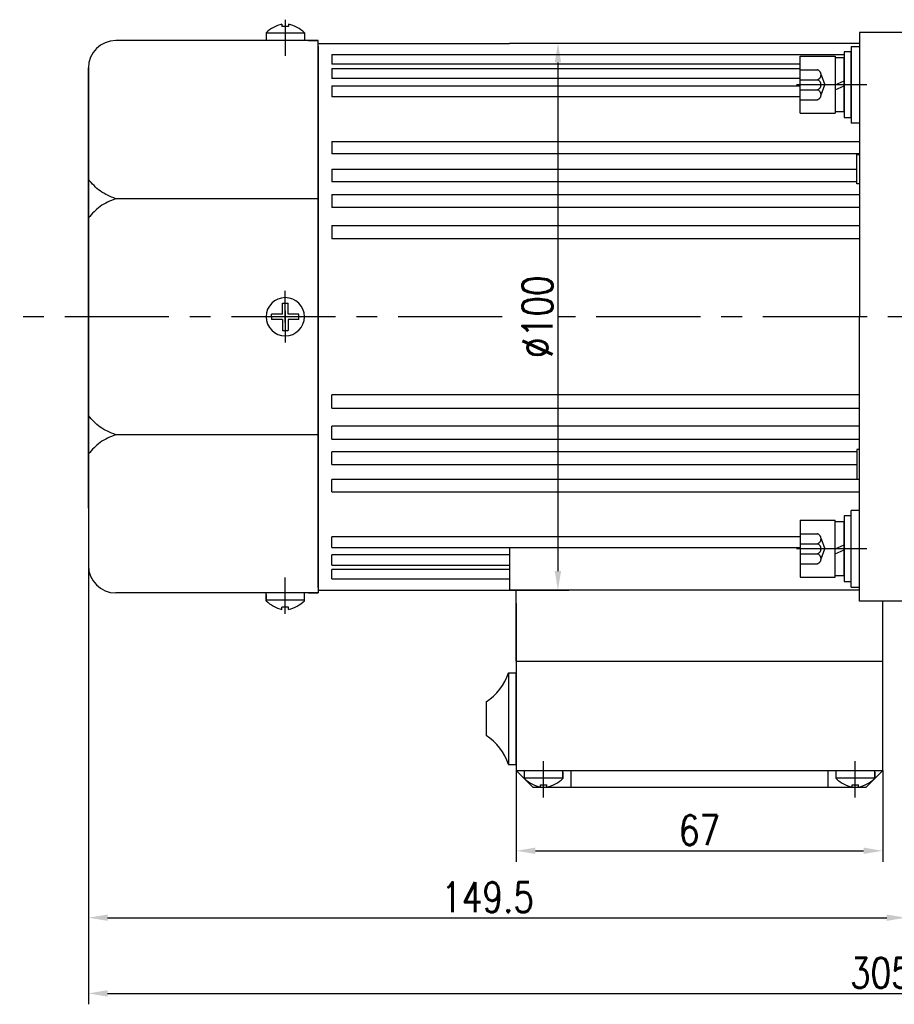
# Model space of a CAD drawing. Header units: inches. Extents: x 331 to 12887, y -474 to 4488.
# Tile 106 of 122: x 9329 to 9489, y 3978 to 4158. Entities that reach past the tile are written whole.
import ezdxf

# ---------------------------------------------------------------- set-up
doc = ezdxf.new("R2010")
doc.units = ezdxf.units.IN
doc.header["$LTSCALE"] = 10
doc.header["$MEASUREMENT"] = 0
doc.linetypes.add('CENTER', pattern=[10.16, 6.35, -1.27, 1.27, -1.27])
doc.linetypes.add('HIDDEN', pattern=[1.905, 1.27, -0.635])
for name, color, linetype in [('1轮廓实线层', 7, 'Continuous'), ('3中心线层', 1, 'CENTER'), ('4虚线层', 6, 'HIDDEN'), ('7标注层', 4, 'Continuous')]:
    doc.layers.add(name, color=color, linetype=linetype)
doc.styles.add('PC_TEXTSTYLE', font='isocp.shx', dxfattribs={"width": 0.8, "bigfont": 'HZFS.SHX'})
doc.styles.add('TH_GBDIM', font='romans.shx', dxfattribs={"width": 0.8, "bigfont": 'gbcbig.shx'})
doc.dimstyles.new('TH_GBDIM', dxfattribs={"dimtxt": 3.5, "dimasz": 2.5, "dimexe": 2, "dimexo": 0, "dimgap": 1, "dimtad": 1, "dimdec": 4, "dimdsep": 46, "dimtxsty": 'TH_GBDIM', "dimcen": 0.09, "dimclrd": 4, "dimclre": 4, "dimclrt": 3, "dimadec": 0, "dimazin": 0, "dimtfac": 1, "dimtdec": 4, "dimtmove": 0, "dimatfit": 3, "dimfxl": 1, "dimtzin": 0, "dimarcsym": 0})
doc.dimstyles.new('线性标注', dxfattribs={"dimtxt": 2.5, "dimasz": 3, "dimexe": 2, "dimexo": 0, "dimgap": 1, "dimtad": 1, "dimtih": 1, "dimtoh": 1, "dimdsep": 46, "dimtxsty": 'PC_TEXTSTYLE', "dimcen": 0.09, "dimclrt": 3, "dimadec": 0, "dimazin": 0, "dimtfac": 0.7, "dimtix": 1, "dimtmove": 0, "dimatfit": 0, "dimfxl": 1, "dimtzin": 0, "dimarcsym": 0})

# ---------------------------------------------------------------- blocks, each defined once
blk = doc.blocks.new('*D612')
at = {"layer": '7标注层', "color": 0, "lineweight": -2, "transparency": 16777216}
for p, q in [((9490.82, 4155.93), (9490.82, 3992.03)), ((9341.32, 4149.43), (9341.32, 3992.03)), ((9344.82, 3994.03), (9487.32, 3994.03))]:
    blk.add_line(p, q, dxfattribs=at)
at = {"layer": '7标注层', "color": 0, "transparency": 16777216}
for points in [[(9344.82, 3994.61), (9344.82, 3993.45), (9341.32, 3994.03)], [(9487.32, 3994.61), (9487.32, 3993.45), (9490.82, 3994.03)]]:
    blk.add_solid(points, dxfattribs=at)
at = {"layer": 'Defpoints', "color": 0, "transparency": 16777216}
for p in [(9490.82, 4155.93), (9341.32, 4149.43), (9490.82, 3994.03)]:
    blk.add_point(p, dxfattribs=at)
at = {"layer": '7标注层', "color": 3, "transparency": 16777216, "insert": (9414.32, 3997.78), "char_height": 5.5, "attachment_point": 5, "style": 'TH_GBDIM'}
blk.add_mtext('149.5', dxfattribs=at)
blk = doc.blocks.new('*D610')
at = {"layer": '7标注层', "color": 4, "lineweight": -2, "transparency": 16777216}
for p, q in [((9418.32, 4153.93), (9429.18, 4153.93)), ((9427.18, 4150.43), (9427.18, 4057.43)), ((9418.32, 4053.93), (9429.18, 4053.93))]:
    blk.add_line(p, q, dxfattribs=at)
at = {"layer": '7标注层', "color": 4, "transparency": 16777216}
for points in [[(9426.6, 4150.43), (9427.77, 4150.43), (9427.18, 4153.93)], [(9426.6, 4057.43), (9427.77, 4057.43), (9427.18, 4053.93)]]:
    blk.add_solid(points, dxfattribs=at)
at = {"layer": 'Defpoints', "color": 0, "transparency": 16777216}
for p in [(9418.32, 4153.93), (9418.32, 4053.93), (9427.18, 4053.93)]:
    blk.add_point(p, dxfattribs=at)
at = {"layer": '7标注层', "color": 3, "transparency": 16777216, "insert": (9423.43, 4103.93), "char_height": 5.5, "attachment_point": 5, "rotation": 90, "style": 'TH_GBDIM'}
blk.add_mtext('%%C100', dxfattribs=at)
blk = doc.blocks.new('*D611')
at = {"layer": '7标注层', "color": 0, "lineweight": -2, "transparency": 16777216}
for p, q in [((9646.82, 4075.68), (9646.82, 3978.19)), ((9341.32, 4058.43), (9341.32, 3978.19)), ((9344.82, 3980.19), (9643.32, 3980.19))]:
    blk.add_line(p, q, dxfattribs=at)
at = {"layer": '7标注层', "color": 0, "transparency": 16777216}
for points in [[(9344.82, 3980.78), (9344.82, 3979.61), (9341.32, 3980.19)], [(9643.32, 3980.78), (9643.32, 3979.61), (9646.82, 3980.19)]]:
    blk.add_solid(points, dxfattribs=at)
at = {"layer": 'Defpoints', "color": 0, "transparency": 16777216}
for p in [(9646.82, 4075.68), (9341.32, 4058.43), (9646.82, 3980.19)]:
    blk.add_point(p, dxfattribs=at)
at = {"layer": '7标注层', "color": 3, "transparency": 16777216, "insert": (9489.07, 3983.94), "char_height": 5.5, "attachment_point": 5, "style": 'TH_GBDIM'}
blk.add_mtext('305.5', dxfattribs=at)
blk = doc.blocks.new('*D807')
at = {"layer": '7标注层', "color": 4, "lineweight": -2, "transparency": 16777216}
for p, q in [((9419.57, 4020.93), (9419.57, 4004.27)), ((9486.57, 4020.93), (9486.57, 4004.27)), ((9423.07, 4006.27), (9483.07, 4006.27))]:
    blk.add_line(p, q, dxfattribs=at)
at = {"layer": '7标注层', "color": 4, "transparency": 16777216}
for points in [[(9423.07, 4006.85), (9423.07, 4005.69), (9419.57, 4006.27)], [(9483.07, 4006.85), (9483.07, 4005.69), (9486.57, 4006.27)]]:
    blk.add_solid(points, dxfattribs=at)
at = {"layer": 'Defpoints', "color": 0, "transparency": 16777216}
for p in [(9419.57, 4020.93), (9486.57, 4020.93), (9486.57, 4006.27)]:
    blk.add_point(p, dxfattribs=at)
at = {"layer": '7标注层', "color": 3, "transparency": 16777216, "insert": (9453.07, 4010.02), "char_height": 5.5, "attachment_point": 5, "style": 'TH_GBDIM'}
blk.add_mtext('67', dxfattribs=at)

msp = doc.modelspace()

# ---------------------------------------------------------------- linework, layer by layer
for p, q in [((9373.82208, 4155.86326), (9373.82208, 4154.42792)), ((9380.82208, 4155.76886), (9373.82208, 4155.76886)), ((9376.72208, 4157.45612), (9376.72208, 4157.02792)), ((9377.92208, 4157.02792), (9376.72208, 4157.02792)), ((9377.92208, 4157.45612), (9377.92208, 4157.02792)), ((9380.82208, 4155.86326), (9380.82208, 4154.42792)), ((9383.32208, 4154.42792), (9346.32208, 4154.42792)), ((9381.57208, 4154.42792), (9383.32208, 4154.42792)), ((9383.32208, 4153.42792), (9383.32208, 4154.42792)), ((9383.32208, 4153.42792), (9383.32208, 4103.92792)), ((9341.32208, 4138.92792), (9341.32208, 4149.42792)), ((9341.32208, 4068.92792), (9341.32208, 4138.92792)), ((9383.32208, 4125.50916), (9346.32208, 4125.50916)), ((9383.32208, 4054.42792), (9383.32208, 4103.92792)), ((9383.32208, 4082.34668), (9346.32208, 4082.34668)), ((9341.32208, 4068.92792), (9341.32208, 4058.42792)), ((9383.32208, 4053.42792), (9346.32208, 4053.42792)), ((9373.82208, 4051.99257), (9373.82208, 4053.42792)), ((9373.82208, 4053.12516), (9373.82208, 4051.99257)), ((9380.82208, 4051.99257), (9380.82208, 4053.42792)), ((9381.57208, 4053.42792), (9383.32208, 4053.42792)), ((9381.57208, 4053.42792), (9383.32208, 4053.42792)), ((9383.32208, 4054.42792), (9383.32208, 4053.42792)), ((9380.82208, 4052.08698), (9373.82208, 4052.08698)), ((9486.57208, 4020.92792), (9486.57208, 4051.92792)), ((9377.92208, 4050.82792), (9376.72208, 4050.82792)), ((9376.72208, 4050.39972), (9376.72208, 4050.82792)), ((9377.92208, 4050.39972), (9377.92208, 4050.82792)), ((9421.07208, 4019.49257), (9421.07208, 4020.92792)), ((9428.07208, 4019.49257), (9428.07208, 4020.92792)), ((9478.07208, 4019.49257), (9478.07208, 4020.92792)), ((9485.11894, 4019.49257), (9485.11894, 4020.92792)), ((9421.07208, 4019.58698), (9428.07208, 4019.58698)), ((9428.07207, 4020.62516), (9428.07207, 4019.49257)), ((9478.07208, 4019.58698), (9485.07208, 4019.58698)), ((9485.11893, 4020.62516), (9485.11893, 4019.49257)), ((9423.97208, 4018.32792), (9425.17208, 4018.32792)), ((9423.97208, 4017.89972), (9423.97208, 4018.32792)), ((9425.17208, 4017.89972), (9425.17208, 4018.32792)), ((9480.97208, 4018.32792), (9482.17208, 4018.32792)), ((9480.97208, 4017.89972), (9480.97208, 4018.32792)), ((9482.17208, 4017.89972), (9482.17208, 4018.32792))]:
    msp.add_line(p, q)
for centre, radius, start, end in [((9378.28197, 4151.17977), 6.46728, 103.957243, 133.5991462), ((9376.36218, 4151.17977), 6.46728, 46.4008538, 76.042757), ((9346.32208, 4149.42792), 5, 90, 180), ((9346.32208, 4058.42792), 5, 180, 270), ((9378.28197, 4056.67606), 6.46728, 226.4008538, 256.042757), ((9376.36218, 4056.67606), 6.46728, 283.957243, 313.5991462), ((9425.53197, 4024.17606), 6.46728, 226.4008538, 256.042757), ((9423.61218, 4024.17606), 6.46728, 283.957243, 313.5991462), ((9482.53197, 4024.17606), 6.46728, 226.4008538, 256.042757), ((9480.61218, 4024.17606), 6.46728, 283.957243, 313.5991462)]:
    msp.add_arc(centre, radius, start, end)
for points in [[(9346.32208, 4125.50916), (9343.46693, 4126.92476), (9341.32208, 4129.01435)], [(9346.32208, 4125.50916), (9343.46693, 4124.09356), (9341.32208, 4122.00397)], [(9346.32208, 4082.34668), (9343.46693, 4083.76228), (9341.32208, 4085.85187)], [(9346.32208, 4082.34668), (9343.46693, 4080.93107), (9341.32208, 4078.84148)]]:
    msp.add_spline(points, degree=3)
at = {"layer": '1轮廓实线层'}
for p, q in [((9482.32208, 4155.92792), (9482.32208, 4145.92792)), ((9490.82208, 4155.92792), (9482.32208, 4155.92792)), ((9383.32208, 4153.92792), (9418.32208, 4153.92792)), ((9383.32208, 4103.92792), (9383.32208, 4153.92792)), ((9482.32208, 4153.92792), (9418.32208, 4153.92792)), ((9480.82208, 4152.35433), (9479.54208, 4152.35433)), ((9479.54208, 4152.35433), (9479.54208, 4149.71433)), ((9480.82208, 4153.35433), (9480.82208, 4139.35433)), ((9480.82208, 4153.35433), (9482.32208, 4153.35433)), ((9480.82208, 4149.71433), (9480.82208, 4152.35433)), ((9385.82208, 4151.85694), (9479.54208, 4151.85694)), ((9385.82208, 4151.85694), (9385.82208, 4150.14443)), ((9471.46208, 4141.15433), (9471.46208, 4151.55433)), ((9471.46208, 4151.55433), (9477.86208, 4151.55433)), ((9477.86208, 4151.55433), (9477.86208, 4141.15433)), ((9477.86208, 4151.27433), (9477.86208, 4141.43433)), ((9479.54208, 4151.27433), (9477.86208, 4151.27433)), ((9479.54208, 4141.43433), (9479.54208, 4151.27433)), ((9471.46208, 4150.14443), (9385.82208, 4150.14443)), ((9385.82208, 4149.3253), (9471.46208, 4149.3253)), ((9385.82208, 4149.3253), (9385.82208, 4147.47471)), ((9479.54208, 4149.71433), (9479.54208, 4142.99433)), ((9480.82208, 4142.99433), (9480.82208, 4149.71433)), ((9471.46208, 4147.47471), (9385.82208, 4147.47471)), ((9477.86208, 4146.35433), (9479.54208, 4147.07809)), ((9385.82208, 4146.13552), (9471.46208, 4146.13552)), ((9385.82208, 4146.13552), (9385.82208, 4144.15581)), ((9477.86208, 4145.44962), (9479.54208, 4146.17338)), ((9482.32208, 4145.92792), (9482.32208, 4103.92792)), ((9471.46208, 4144.15581), (9385.82208, 4144.15581)), ((9477.86208, 4141.43433), (9479.54208, 4141.43433)), ((9479.54208, 4142.99433), (9479.54208, 4140.35433)), ((9480.82208, 4140.35433), (9480.82208, 4142.99433)), ((9471.46208, 4141.15433), (9477.86208, 4141.15433)), ((9479.54208, 4140.35433), (9480.82208, 4140.35433)), ((9482.32208, 4139.35433), (9480.82208, 4139.35433)), ((9385.82208, 4135.96099), (9482.32208, 4135.96099)), ((9385.82208, 4135.96099), (9385.82208, 4133.71644)), ((9482.32208, 4133.71644), (9385.82208, 4133.71644)), ((9481.82208, 4133.62792), (9482.32208, 4133.62792)), ((9481.82208, 4128.22792), (9481.82208, 4133.62792)), ((9385.82208, 4130.92982), (9481.82148, 4130.92982)), ((9385.82208, 4130.92982), (9385.82208, 4128.6004)), ((9481.82208, 4128.6004), (9385.82208, 4128.6004)), ((9482.32208, 4128.22792), (9481.82208, 4128.22792)), ((9385.82208, 4126.30883), (9482.32208, 4126.30883)), ((9385.82208, 4126.30883), (9385.82208, 4123.91943)), ((9482.32208, 4123.91943), (9385.82208, 4123.91943)), ((9385.82208, 4120.62877), (9482.32208, 4120.62877)), ((9385.82208, 4120.62877), (9385.82208, 4118.18521)), ((9482.32208, 4118.18521), (9385.82208, 4118.18521)), ((9376.82208, 4104.42792), (9376.82208, 4106.42792)), ((9376.82208, 4106.42792), (9377.82208, 4106.42792)), ((9377.82208, 4104.42792), (9377.82208, 4106.42792)), ((9376.82208, 4104.42792), (9374.82208, 4104.42792)), ((9374.82208, 4103.92792), (9374.82208, 4104.42792)), ((9374.82208, 4103.92792), (9374.82208, 4103.42792)), ((9379.82208, 4104.42792), (9377.82208, 4104.42792)), ((9379.82208, 4103.42792), (9379.82208, 4104.42792)), ((9383.32208, 4103.92792), (9383.32208, 4053.92792)), ((9482.32208, 4061.92792), (9482.32208, 4103.92792)), ((9376.82208, 4103.42792), (9374.82208, 4103.42792)), ((9376.82208, 4103.42792), (9376.82208, 4101.42792)), ((9379.82208, 4103.42792), (9377.82208, 4103.42792)), ((9377.82208, 4103.42792), (9377.82208, 4101.42792)), ((9376.82208, 4101.42792), (9377.82208, 4101.42792)), ((9385.82208, 4087.22707), (9385.82208, 4089.67062)), ((9482.32208, 4089.67062), (9385.82208, 4089.67062)), ((9385.82208, 4087.22707), (9482.32208, 4087.22707)), ((9385.82208, 4081.54701), (9385.82208, 4083.9364)), ((9482.32208, 4083.9364), (9385.82208, 4083.9364)), ((9385.82208, 4081.54701), (9482.32208, 4081.54701)), ((9385.82208, 4076.92601), (9385.82208, 4079.25544)), ((9481.82208, 4079.25544), (9385.82208, 4079.25544)), ((9482.32208, 4079.62792), (9481.82208, 4079.62792)), ((9481.82208, 4079.62792), (9481.82208, 4074.22792)), ((9385.82208, 4076.92601), (9481.82208, 4076.92601)), ((9477.25803, 4076.92601), (9481.82148, 4076.92601)), ((9385.82208, 4071.89484), (9385.82208, 4074.1394)), ((9482.32208, 4074.1394), (9385.82208, 4074.1394)), ((9482.32208, 4074.1394), (9477.28823, 4074.1394)), ((9481.82208, 4074.22792), (9482.32208, 4074.22792)), ((9385.82208, 4071.89484), (9482.32208, 4071.89484)), ((9477.28232, 4071.89484), (9482.32208, 4071.89484)), ((9480.82208, 4067.50151), (9479.54208, 4067.50151)), ((9479.54208, 4067.50151), (9479.54208, 4064.86151)), ((9482.32208, 4068.50151), (9480.82208, 4068.50151)), ((9480.82208, 4054.50151), (9480.82208, 4068.50151)), ((9480.82208, 4064.86151), (9480.82208, 4067.50151)), ((9471.46206, 4066.70152), (9477.86206, 4066.70151)), ((9471.46206, 4066.70152), (9471.46206, 4056.30152)), ((9477.86206, 4056.30151), (9477.86206, 4066.70151)), ((9477.86206, 4056.58151), (9477.86206, 4066.42151)), ((9479.54208, 4066.42151), (9477.86208, 4066.42151)), ((9479.54208, 4056.58151), (9479.54208, 4066.42151)), ((9479.54208, 4064.86151), (9479.54208, 4058.14151)), ((9480.82208, 4058.14151), (9480.82208, 4064.86151)), ((9385.82208, 4061.72032), (9385.82208, 4063.70003)), ((9471.46206, 4063.70003), (9385.82208, 4063.70003)), ((9477.86208, 4061.50151), (9479.54208, 4062.22528)), ((9385.82208, 4061.72032), (9471.46208, 4061.72032)), ((9385.82208, 4058.53054), (9385.82208, 4060.38113)), ((9418.32208, 4060.38113), (9385.82208, 4060.38113)), ((9418.32208, 4061.72032), (9418.32208, 4053.92792)), ((9477.86208, 4060.5968), (9479.54208, 4061.32057)), ((9482.32208, 4051.92792), (9482.32208, 4061.92792)), ((9385.82208, 4058.53054), (9418.32208, 4058.53054)), ((9385.82208, 4055.9989), (9385.82208, 4057.71141)), ((9418.32208, 4057.71141), (9385.82208, 4057.71141)), ((9479.54208, 4058.14151), (9479.54208, 4055.50151)), ((9480.82208, 4055.50151), (9480.82208, 4058.14151)), ((9385.82208, 4055.9989), (9418.32208, 4055.9989)), ((9471.46206, 4056.30152), (9477.86206, 4056.30151)), ((9477.86208, 4056.58151), (9479.54208, 4056.58151)), ((9479.54208, 4055.50151), (9480.82208, 4055.50151)), ((9383.32208, 4053.92792), (9418.32208, 4053.92792)), ((9482.32208, 4053.92792), (9418.32208, 4053.92792)), ((9419.57208, 4040.92792), (9419.57208, 4053.92792)), ((9482.32208, 4053.92792), (9477.28147, 4053.92792)), ((9480.82208, 4054.50151), (9482.32208, 4054.50151)), ((9419.57208, 4051.48362), (9419.57208, 4020.92792)), ((9490.82208, 4051.92792), (9482.32208, 4051.92792)), ((9418.16466, 4038.82792), (9418.16466, 4022.02792)), ((9418.16466, 4038.82792), (9419.57208, 4038.82792)), ((9419.57208, 4022.02792), (9419.57208, 4038.82792)), ((9414.04755, 4033.50951), (9414.04755, 4027.34633)), ((9418.16466, 4022.02792), (9419.57208, 4022.02792)), ((9419.57208, 4020.92792), (9422.57208, 4017.92792)), ((9419.57208, 4020.92792), (9429.57208, 4020.92792)), ((9429.57208, 4020.92792), (9429.57208, 4017.92792)), ((9476.57208, 4020.92792), (9486.57208, 4020.92792)), ((9476.57208, 4017.92792), (9476.57208, 4020.92792)), ((9486.57208, 4020.92792), (9483.57208, 4017.92792)), ((9422.57208, 4017.92792), (9483.57208, 4017.92792))]:
    msp.add_line(p, q, dxfattribs=at)
at = {"layer": '1轮廓实线层', "color": 7}
for p, q in [((9419.57208, 4040.92792), (9486.57208, 4040.92792)), ((9429.57208, 4020.92792), (9476.57208, 4020.92792))]:
    msp.add_line(p, q, dxfattribs=at)
at = {"layer": '1轮廓实线层'}
for centre, radius, start, end in [((9377.32208, 4103.92792), 3.5, 0, 180), ((9377.32208, 4103.92792), 3.5, 180, 0), ((9408.72466, 4041.88287), 9.92202, 302.4438553, 342.0674814), ((9408.72466, 4018.97296), 9.92202, 17.9325186, 57.5561447)]:
    msp.add_arc(centre, radius, start, end, dxfattribs=at)
at = {"layer": '3中心线层'}
for p, q in [((9377.32208, 4158.25188), (9377.32208, 4151.631)), ((9483.67402, 4146.35433), (9470.82208, 4146.35433)), ((9377.32208, 4102.87502), (9377.32208, 4108.65623)), ((9377.32208, 4104.98081), (9377.32208, 4099.19961)), ((9483.67402, 4061.50151), (9470.82208, 4061.50151)), ((9377.32208, 4049.60396), (9377.32208, 4056.22484)), ((9424.52522, 4016.02135), (9424.52522, 4022.64223)), ((9481.52522, 4016.02135), (9481.52522, 4022.64223))]:
    msp.add_line(p, q, dxfattribs=at)
at = {"layer": '3中心线层', "ltscale": 0.3}
for p, q in [((9417.00381, 4103.92792), (9328.75487, 4103.92792)), ((9514.20484, 4103.92792), (9427.18278, 4103.92791))]:
    msp.add_line(p, q, dxfattribs=at)
at = {"layer": '4虚线层'}
for p, q in [((9471.46208, 4149.09833), (9474.66208, 4149.09833)), ((9471.46208, 4147.26899), (9474.66208, 4147.26899)), ((9475.30208, 4148.18366), (9475.98208, 4146.35433)), ((9471.46208, 4145.43966), (9474.66208, 4145.43966)), ((9475.30208, 4144.52499), (9475.98208, 4146.35433)), ((9471.46208, 4143.61033), (9474.66208, 4143.61033)), ((9471.46206, 4064.24552), (9474.66206, 4064.24551)), ((9471.46206, 4062.41618), (9474.66206, 4062.41618)), ((9475.30206, 4063.33085), (9475.98206, 4061.50151)), ((9471.46206, 4060.58685), (9474.66206, 4060.58685)), ((9475.30206, 4059.67218), (9475.98206, 4061.50151)), ((9471.46206, 4058.75752), (9474.66206, 4058.75751))]:
    msp.add_line(p, q, dxfattribs=at)
for centre, start, end in [((9474.32847, 4148.18366), 290.0383846, 69.9616154), ((9474.32847, 4146.35433), 290.0383846, 69.9616154), ((9474.32847, 4144.52499), 290.0383846, 69.9616154), ((9474.32845, 4063.33085), 290.0383587, 69.9615896), ((9474.32845, 4061.50152), 290.0383587, 69.9615896), ((9474.32845, 4059.67218), 290.0383587, 69.9615896)]:
    msp.add_arc(centre, 0.97361, start, end, dxfattribs=at)

# ---------------------------------------------------------------- dimensions: what is measured, and where the dimension line sits
at = {"layer": '7标注层'}
for base, p1, p2, dimstyle, override, picture, middle in [((9490.82208, 3994.03089), (9341.32208, 4149.42792), (9490.82208, 4155.92792), '线性标注', {"dimtxt": 5.5, "dimasz": 3.5, "dimtxsty": 'TH_GBDIM', "dimadec": 2}, '*D612', (9414.32207, 3994.03089)), ((9646.82207, 3980.19455), (9341.32208, 4058.42792), (9646.82207, 4075.67792), '线性标注', {"dimtxt": 5.5, "dimasz": 3.5, "dimtxsty": 'TH_GBDIM', "dimadec": 2}, '*D611', (9489.07207, 3980.19455)), ((9486.57208, 4006.26972), (9419.57208, 4020.92792), (9486.57208, 4020.92792), 'TH_GBDIM', {"dimtxt": 5.5, "dimasz": 3.5, "dimdec": 1, "dimadec": 1}, '*D807', (9453.07208, 4006.26972))]:
    dim = msp.add_linear_dim(base=base, p1=p1, p2=p2, dimstyle=dimstyle, override=override, dxfattribs=at)
    dim.commit()
    dim.dimension.update_dxf_attribs({"geometry": picture, "text_midpoint": middle, "dimtype": 160})
dim = msp.add_linear_dim(base=(9427.18278, 4053.92792), p1=(9418.32208, 4153.92792), p2=(9418.32208, 4053.92792), angle=90, text='%%C100', dimstyle='TH_GBDIM', override={"dimtxt": 5.5, "dimasz": 3.5, "dimgap": 1, "dimtad": 1, "dimjust": 0, "dimdec": 1, "dimlfac": 1.25, "dimse1": 0, "dimse2": 0, "dimsd1": 0, "dimsd2": 0, "dimadec": 1}, dxfattribs=at)
dim.commit()
dim.dimension.update_dxf_attribs({"geometry": '*D610', "text_midpoint": (9423.43278, 4103.92792)})

doc.saveas('drawing.dxf')
